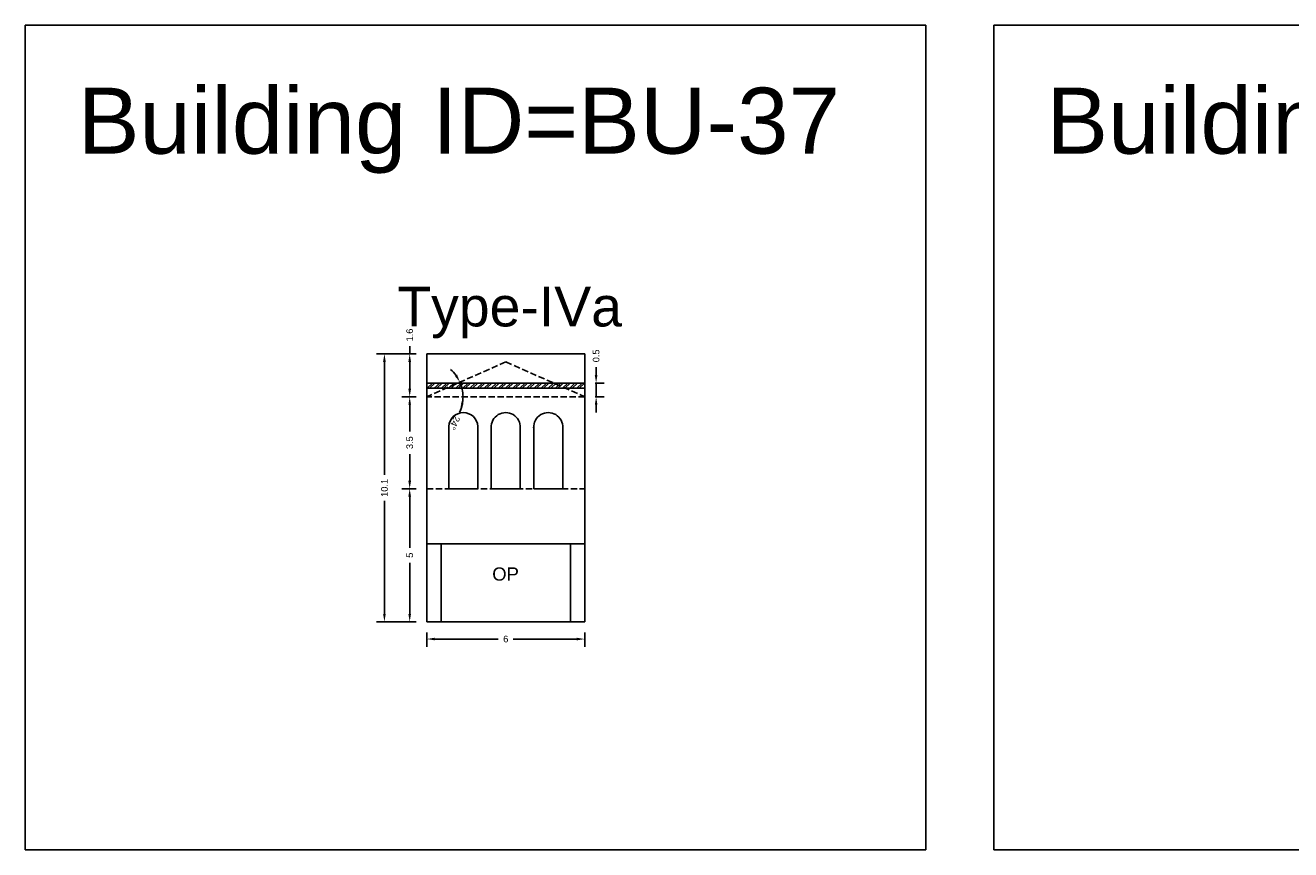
# Model space of a CAD drawing. Header units: metres. Extents: x 3416649 to 3417093, y -6712874 to -6712690.
# Tile 32 of 45: x 3416906 to 3416954, y -6712835 to -6712804. Entities that reach past the tile are written whole.
import ezdxf

# ---------------------------------------------------------------- set-up
doc = ezdxf.new("R2010")
doc.units = ezdxf.units.M
doc.linetypes.add('ACAD_ISO02W100', pattern=[15, 12, -3])
doc.layers.add('Dotted', color=7, linetype='ACAD_ISO02W100', plot=False)
doc.styles.get("Standard").update_dxf_attribs({"font": 'arial.ttf'})
doc.dimstyles.new('ISO-25', dxfattribs={"dimtxt": 0.25, "dimasz": 0.3, "dimexe": 0.3, "dimexo": 0.4, "dimgap": 0.2, "dimtad": 0, "dimdec": 1, "dimdsep": 46, "dimtxsty": 'Standard', "dimcen": 2.5, "dimadec": 0, "dimazin": 0, "dimtfac": 1, "dimtdec": 1, "dimtmove": 0, "dimatfit": 3, "dimfxl": 1, "dimarcsym": 0})

# ---------------------------------------------------------------- blocks, each defined once
blk = doc.blocks.new('*D316')
at = {"color": 0, "lineweight": -2, "transparency": 16777216}
for start, end in [(36.4448, 49.0341), (360, 23.8555), (334.6662, 360), (334.8214, 347.4107)]:
    blk.add_arc((3416921.37, -6712817.93), 1.368, start, end, dxfattribs=at)
at = {"color": 0, "transparency": 16777216}
for points in [[(3416922.514, -6712817.092), (3416922.427, -6712817.142), (3416922.621, -6712817.377)], [(3416922.655, -6712818.223), (3416922.755, -6712818.234), (3416922.738, -6712817.93)]]:
    blk.add_solid(points, dxfattribs=at)
at = {"layer": 'Defpoints', "color": 0, "transparency": 16777216}
for p in [(3416924.355, -6712816.61), (3416922.686, -6712817.555), (3416921.37, -6712817.93), (3416921.37, -6712817.93), (3416927.34, -6712817.93)]:
    blk.add_point(p, dxfattribs=at)
at = {"color": 0, "transparency": 16777216, "insert": (3416922.415, -6712818.92), "char_height": 0.25, "attachment_point": 5, "rotation": 244.6662}
blk.add_mtext('24°', dxfattribs=at)
blk = doc.blocks.new('*D317')
at = {"color": 0, "lineweight": -2, "transparency": 16777216}
for p, q in [((3416920.97, -6712821.41), (3416920.42, -6712821.41)), ((3416920.72, -6712821.71), (3416920.72, -6712823.647)), ((3416920.72, -6712826.15), (3416920.72, -6712824.213)), ((3416920.97, -6712826.45), (3416920.42, -6712826.45))]:
    blk.add_line(p, q, dxfattribs=at)
at = {"color": 0, "transparency": 16777216}
for points in [[(3416920.67, -6712821.71), (3416920.77, -6712821.71), (3416920.72, -6712821.41)], [(3416920.67, -6712826.15), (3416920.77, -6712826.15), (3416920.72, -6712826.45)]]:
    blk.add_solid(points, dxfattribs=at)
at = {"layer": 'Defpoints', "color": 0, "transparency": 16777216}
for p in [(3416920.72, -6712821.41), (3416921.37, -6712821.41), (3416921.37, -6712826.45)]:
    blk.add_point(p, dxfattribs=at)
at = {"color": 0, "transparency": 16777216, "insert": (3416920.72, -6712823.93), "char_height": 0.25, "attachment_point": 5, "rotation": 90}
blk.add_mtext('5', dxfattribs=at)
blk = doc.blocks.new('*D318')
at = {"color": 0, "lineweight": -2, "transparency": 16777216}
for p, q in [((3416920.97, -6712817.93), (3416920.42, -6712817.93)), ((3416920.72, -6712818.23), (3416920.72, -6712819.242)), ((3416920.72, -6712821.11), (3416920.72, -6712820.098)), ((3416920.97, -6712821.41), (3416920.42, -6712821.41))]:
    blk.add_line(p, q, dxfattribs=at)
at = {"color": 0, "transparency": 16777216}
for points in [[(3416920.67, -6712818.23), (3416920.77, -6712818.23), (3416920.72, -6712817.93)], [(3416920.67, -6712821.11), (3416920.77, -6712821.11), (3416920.72, -6712821.41)]]:
    blk.add_solid(points, dxfattribs=at)
at = {"layer": 'Defpoints', "color": 0, "transparency": 16777216}
for p in [(3416920.72, -6712817.93), (3416921.37, -6712817.93), (3416921.37, -6712821.41)]:
    blk.add_point(p, dxfattribs=at)
at = {"color": 0, "transparency": 16777216, "insert": (3416920.72, -6712819.67), "char_height": 0.25, "attachment_point": 5, "rotation": 90}
blk.add_mtext('3.5', dxfattribs=at)
blk = doc.blocks.new('*D319')
at = {"color": 0, "lineweight": -2, "transparency": 16777216}
for p, q in [((3416920.72, -6712816.31), (3416920.72, -6712816.01)), ((3416920.97, -6712816.31), (3416920.42, -6712816.31)), ((3416920.72, -6712817.63), (3416920.72, -6712816.61)), ((3416920.97, -6712817.93), (3416920.42, -6712817.93))]:
    blk.add_line(p, q, dxfattribs=at)
at = {"color": 0, "transparency": 16777216}
for points in [[(3416920.67, -6712816.61), (3416920.77, -6712816.61), (3416920.72, -6712816.31)], [(3416920.67, -6712817.63), (3416920.77, -6712817.63), (3416920.72, -6712817.93)]]:
    blk.add_solid(points, dxfattribs=at)
at = {"layer": 'Defpoints', "color": 0, "transparency": 16777216}
for p in [(3416920.72, -6712816.31), (3416921.37, -6712816.31), (3416921.37, -6712817.93)]:
    blk.add_point(p, dxfattribs=at)
at = {"color": 0, "transparency": 16777216, "insert": (3416920.72, -6712815.594), "char_height": 0.25, "attachment_point": 5, "rotation": 90}
blk.add_mtext('1.6', dxfattribs=at)
blk = doc.blocks.new('*D320')
at = {"color": 0, "lineweight": -2, "transparency": 16777216}
for p, q in [((3416920.97, -6712816.31), (3416919.464, -6712816.31)), ((3416919.764, -6712816.61), (3416919.764, -6712820.891)), ((3416919.764, -6712826.15), (3416919.764, -6712821.869)), ((3416920.97, -6712826.45), (3416919.464, -6712826.45))]:
    blk.add_line(p, q, dxfattribs=at)
at = {"color": 0, "transparency": 16777216}
for points in [[(3416919.714, -6712816.61), (3416919.814, -6712816.61), (3416919.764, -6712816.31)], [(3416919.714, -6712826.15), (3416919.814, -6712826.15), (3416919.764, -6712826.45)]]:
    blk.add_solid(points, dxfattribs=at)
at = {"layer": 'Defpoints', "color": 0, "transparency": 16777216}
for p in [(3416919.764, -6712816.31), (3416921.37, -6712816.31), (3416921.37, -6712826.45)]:
    blk.add_point(p, dxfattribs=at)
at = {"color": 0, "transparency": 16777216, "insert": (3416919.764, -6712821.38), "char_height": 0.25, "attachment_point": 5, "rotation": 90}
blk.add_mtext('10.1', dxfattribs=at)
blk = doc.blocks.new('*D321')
at = {"color": 0, "lineweight": -2, "transparency": 16777216}
for p, q in [((3416921.37, -6712826.85), (3416921.37, -6712827.403)), ((3416921.67, -6712827.103), (3416924.072, -6712827.103)), ((3416927.04, -6712827.103), (3416924.637, -6712827.103)), ((3416927.34, -6712826.85), (3416927.34, -6712827.403))]:
    blk.add_line(p, q, dxfattribs=at)
at = {"color": 0, "transparency": 16777216}
for points in [[(3416921.67, -6712827.053), (3416921.67, -6712827.153), (3416921.37, -6712827.103)], [(3416927.04, -6712827.053), (3416927.04, -6712827.153), (3416927.34, -6712827.103)]]:
    blk.add_solid(points, dxfattribs=at)
at = {"layer": 'Defpoints', "color": 0, "transparency": 16777216}
for p in [(3416921.37, -6712826.45), (3416927.34, -6712826.45), (3416927.34, -6712827.103)]:
    blk.add_point(p, dxfattribs=at)
at = {"color": 0, "transparency": 16777216, "insert": (3416924.355, -6712827.103), "char_height": 0.25, "attachment_point": 5}
blk.add_mtext('6', dxfattribs=at)
blk = doc.blocks.new('*D322')
at = {"color": 0, "lineweight": -2, "transparency": 16777216}
for p, q in [((3416927.773, -6712817.11), (3416927.773, -6712816.81)), ((3416927.74, -6712817.41), (3416928.073, -6712817.41)), ((3416927.773, -6712817.93), (3416927.773, -6712817.41)), ((3416927.74, -6712817.93), (3416928.073, -6712817.93)), ((3416927.773, -6712818.23), (3416927.773, -6712818.53))]:
    blk.add_line(p, q, dxfattribs=at)
at = {"color": 0, "transparency": 16777216}
for points in [[(3416927.723, -6712817.11), (3416927.823, -6712817.11), (3416927.773, -6712817.41)], [(3416927.723, -6712818.23), (3416927.823, -6712818.23), (3416927.773, -6712817.93)]]:
    blk.add_solid(points, dxfattribs=at)
at = {"layer": 'Defpoints', "color": 0, "transparency": 16777216}
for p in [(3416927.34, -6712817.41), (3416927.773, -6712817.41), (3416927.34, -6712817.93)]:
    blk.add_point(p, dxfattribs=at)
at = {"color": 0, "transparency": 16777216, "insert": (3416927.773, -6712816.382), "char_height": 0.25, "attachment_point": 5, "rotation": 90}
blk.add_mtext('0.5', dxfattribs=at)

msp = doc.modelspace()

# ---------------------------------------------------------------- hatches: boundary and pattern name
h = msp.add_hatch()
h.set_pattern_fill('ANSI32', color=256, scale=0.02)
h.set_pattern_definition([(45, (-17.65827, 0), (-0.134703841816, 0.134703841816), []), (45, (-17.56847, 0), (-0.134703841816, 0.134703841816), [])])
h.paths.add_polyline_path([(3416927.34, -6712817.41), (3416921.37, -6712817.41), (3416921.37, -6712817.61), (3416927.34, -6712817.61)])

# ---------------------------------------------------------------- linework, layer by layer
for points in [[(3416906.179, -6712803.867), (3416940.242, -6712803.867), (3416940.242, -6712835.078), (3416906.179, -6712835.078)], [(3416942.821, -6712803.867), (3416976.884, -6712803.867), (3416976.884, -6712835.078), (3416942.821, -6712835.078)], [(3416921.91, -6712823.5), (3416926.8, -6712823.5), (3416926.8, -6712826.45), (3416921.91, -6712826.45)]]:
    msp.add_lwpolyline(points, close=True)
for points in [[(3416921.37, -6712816.31), (3416927.34, -6712816.31)], [(3416921.37, -6712816.31), (3416921.37, -6712826.45)], [(3416927.34, -6712816.31), (3416927.34, -6712826.45)], [(3416921.37, -6712817.41), (3416927.34, -6712817.41)], [(3416921.37, -6712817.61), (3416927.34, -6712817.61)], [(3416923.805, -6712819.056), (3416923.805, -6712821.41), (3416924.905, -6712821.41), (3416924.905, -6712819.056)], [(3416925.41, -6712819.056), (3416925.41, -6712821.41)], [(3416926.51, -6712819.056), (3416926.51, -6712821.41)], [(3416926.51, -6712821.41), (3416925.41, -6712821.41)], [(3416921.37, -6712823.5), (3416927.34, -6712823.5)], [(3416921.91, -6712823.5), (3416921.91, -6712826.45)], [(3416926.8, -6712823.5), (3416926.8, -6712826.45)], [(3416921.37, -6712826.45), (3416927.34, -6712826.45)]]:
    msp.add_lwpolyline(points)
msp.add_lwpolyline([(3416922.2, -6712819.056, -0.957128), (3416923.3, -6712819.056), (3416923.3, -6712821.41), (3416922.2, -6712821.41), (3416922.2, -6712819.056)], format="xyb")
for centre in [(3416924.355, -6712819.081), (3416925.96, -6712819.081)]:
    msp.add_arc(centre, 0.551, 357.4902, 182.5098)
at = {"layer": 'Dotted', "ltscale": 0.02}
msp.add_line((3416927.34, -6712817.93), (3416921.37, -6712817.93), dxfattribs=at)
for points in [[(3416924.355, -6712816.61), (3416921.37, -6712817.93)], [(3416924.355, -6712816.61), (3416927.34, -6712817.93)], [(3416921.37, -6712821.41), (3416927.34, -6712821.41)]]:
    msp.add_lwpolyline(points, dxfattribs=at)

# ---------------------------------------------------------------- texts
at = {"attachment_point": 1}
for s, width, heights, insert, char_height in [('Building ID=BU-37', 67.86454, [0.517], (3416908.168, -6712806.228), 2.5), ('Building ID=BU-38', 67.86454, [0.517], (3416944.81, -6712806.228), 2.5), ('Type-IVa', 9.99112, [0.517], (3416920.251, -6712813.768), 1.5), ('OP', 1.17554, [0], (3416923.842, -6712824.391), 0.5)]:
    msp.add_mtext_dynamic_manual_height_columns(s, width=width, gutter_width=12.5, heights=heights, dxfattribs=dict(at, insert=insert, char_height=char_height))

# ---------------------------------------------------------------- dimensions: what is measured, and where the dimension line sits
for base, p1, p2, picture, middle in [((3416920.72, -6712816.31), (3416921.37, -6712817.93), (3416921.37, -6712816.31), '*D319', (3416920.72, -6712815.594)), ((3416927.773, -6712817.41), (3416927.34, -6712817.93), (3416927.34, -6712817.41), '*D322', (3416927.773, -6712816.382)), ((3416919.764, -6712816.31), (3416921.37, -6712826.45), (3416921.37, -6712816.31), '*D320', (3416919.764, -6712821.38)), ((3416920.72, -6712817.93), (3416921.37, -6712821.41), (3416921.37, -6712817.93), '*D318', (3416920.72, -6712819.67)), ((3416920.72, -6712821.41), (3416921.37, -6712826.45), (3416921.37, -6712821.41), '*D317', (3416920.72, -6712823.93))]:
    dim = msp.add_linear_dim(base=base, p1=p1, p2=p2, angle=90, dimstyle='ISO-25')
    dim.commit()
    dim.dimension.update_dxf_attribs({"geometry": picture, "text_midpoint": middle})
dim = msp.add_angular_dim_2l(base=(3416922.686, -6712817.555), line1=((3416927.34, -6712817.93), (3416921.37, -6712817.93)), line2=((3416924.355, -6712816.61), (3416921.37, -6712817.93)), dimstyle='ISO-25')
dim.commit()
dim.dimension.update_dxf_attribs({"geometry": '*D316', "text_midpoint": (3416922.415, -6712818.92)})
dim = msp.add_linear_dim(base=(3416927.34, -6712827.103), p1=(3416921.37, -6712826.45), p2=(3416927.34, -6712826.45), dimstyle='ISO-25')
dim.commit()
dim.dimension.update_dxf_attribs({"geometry": '*D321', "text_midpoint": (3416924.355, -6712827.103)})

doc.saveas('drawing.dxf')
